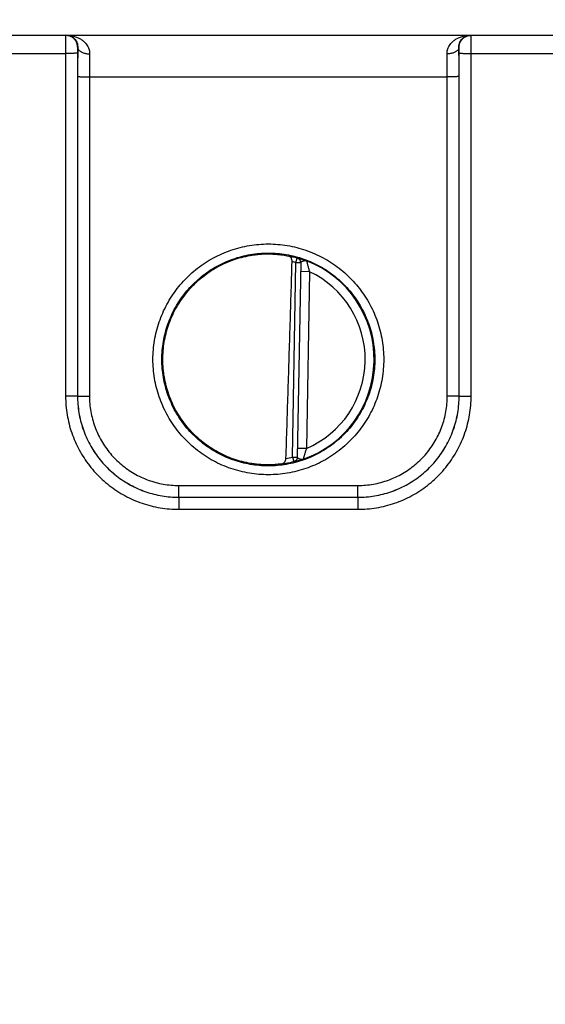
# Model space of a CAD drawing. Header units: inches. Extents: x 0 to 34, y 0 to 22.
# Tile 37 of 83: x 23 to 23.9, y 6.3 to 8. Entities that reach past the tile are written whole.
import ezdxf

# ---------------------------------------------------------------- set-up
doc = ezdxf.new("R2010")
doc.units = ezdxf.units.IN
doc.header["$LTSCALE"] = 1.87
doc.header["$MEASUREMENT"] = 0
doc.layers.get('0').update_dxf_attribs({"linetype": 'CONTINUOUS'})
doc.layers.add('DIMENSIONS', color=7, linetype='CONTINUOUS')
doc.styles.get("Standard").update_dxf_attribs({"font": 'txt', "width": 0.8})
doc.dimstyles.new('DIMSTYLE_1', dxfattribs={"dimtxt": 0.125, "dimasz": 0.18, "dimexe": 0.18, "dimexo": 0.0625, "dimgap": 0.09, "dimtad": 0, "dimtih": 1, "dimtoh": 1, "dimdec": 3, "dimzin": 4, "dimdsep": 46, "dimtxsty": 'STANDARD', "dimblk": '_FILLED', "dimblk1": '_FILLED', "dimblk2": '_FILLED', "dimcen": 0.09, "dimadec": 0, "dimazin": 0, "dimtp": 0.01, "dimtm": 0.01, "dimtfac": 1, "dimtdec": 3, "dimtofl": 0, "dimtmove": 0, "dimatfit": 3, "dimldrblk": '_FILLED', "dimfxl": 1, "dimtolj": 1, "dimtzin": 4, "dimarcsym": 0})

# ---------------------------------------------------------------- blocks, each defined once
blk = doc.blocks.new('_FILLED')
at = {"color": 0, "linetype": 'BYBLOCK'}
blk.add_solid([(0, 0), (-1, 0.1736), (-1, -0.1736)], dxfattribs=at)
blk = doc.blocks.new('*D23')
at = {"layer": 'DIMENSIONS', "color": 2, "linetype": 'CONTINUOUS'}
for p, q in [((20.9508, 6.976), (20.9508, 8.9558)), ((28.8315, 6.3265), (28.8315, 8.9558)), ((20.9508, 8.8308), (24.2245, 8.8308)), ((28.8315, 8.8308), (25.7745, 8.8308))]:
    blk.add_line(p, q, dxfattribs=at)
at = {"layer": 'DIMENSIONS', "color": 2, "linetype": 'CONTINUOUS', "xscale": 0.18, "yscale": 0.18, "zscale": 0.18, "rotation": 180}
blk.add_blockref('_FILLED', (20.9508, 8.8308), dxfattribs=at)
at = {"layer": 'DIMENSIONS', "color": 2, "linetype": 'CONTINUOUS', "xscale": 0.18, "yscale": 0.18, "zscale": 0.18}
blk.add_blockref('_FILLED', (28.8315, 8.8308), dxfattribs=at)
at = {"layer": 'DIMENSIONS', "color": 2, "linetype": 'CONTINUOUS', "width": 0.8}
for s, p in [('7.881', (24.287, 8.7683)), ('[', (24.912, 8.7683)), ('200.17', (25.012, 8.7683)), (']', (25.612, 8.7683))]:
    blk.add_text(s, height=0.125, dxfattribs=at).set_placement(p)

msp = doc.modelspace()

# ---------------------------------------------------------------- linework, layer by layer
at = {"color": 7, "linetype": 'CONTINUOUS'}
for p, q in [((20.9984, 7.953), (28.7725, 7.953)), ((22.839, 7.9227), (23.088, 7.9227)), ((23.088, 7.9227), (23.0881, 7.3474)), ((23.108, 7.9229), (23.1081, 7.3475)), ((23.1085, 7.933), (23.1082, 7.933)), ((23.7488, 7.933), (23.7485, 7.933)), ((23.7489, 7.3475), (23.749, 7.9229)), ((23.7689, 7.3474), (23.769, 7.9227)), ((23.769, 7.9227), (24.018, 7.9227)), ((23.1083, 7.8837), (23.1082, 7.3476)), ((23.1282, 7.8836), (23.1282, 7.3474)), ((23.1282, 7.8836), (23.7287, 7.8836)), ((23.7288, 7.3474), (23.7287, 7.8836)), ((23.7488, 7.3476), (23.7487, 7.8837)), ((23.4693, 7.2451), (23.4749, 7.5713)), ((23.4749, 7.5713), (23.4771, 7.5789)), ((23.4828, 7.5712), (23.4749, 7.5713)), ((23.4771, 7.5789), (23.4771, 7.5793)), ((23.4828, 7.5715), (23.4771, 7.2446)), ((23.4976, 7.5561), (23.4826, 7.5564)), ((23.4976, 7.5561), (23.4924, 7.2595)), ((23.1081, 7.3475), (23.1082, 7.3476)), ((23.7489, 7.3475), (23.7488, 7.3476)), ((23.4924, 7.2595), (23.4774, 7.2597)), ((23.4693, 7.2451), (23.4712, 7.2374)), ((23.4693, 7.2451), (23.4771, 7.2449)), ((23.4711, 7.2371), (23.4712, 7.2374)), ((23.2781, 7.1776), (23.2781, 7.1974)), ((23.2781, 7.1974), (23.5789, 7.1974)), ((23.5789, 7.1776), (23.5789, 7.1974)), ((23.2781, 7.1776), (23.2781, 7.1776)), ((23.2781, 7.1776), (23.2781, 7.1574)), ((23.2781, 7.1776), (23.5789, 7.1776)), ((23.2781, 7.1776), (23.5789, 7.1776)), ((23.5789, 7.1776), (23.5789, 7.1574)), ((23.5789, 7.1776), (23.5789, 7.1776)), ((23.2781, 7.1574), (23.5789, 7.1574))]:
    msp.add_line(p, q, dxfattribs=at)
for radius, start, end in [(0.1768, 74.0306, 78.9352), (0.1689, 74.0306, 76.3334), (0.1776, 289.2016, 68.7985), (0.1626, 293.1447, 64.8553), (0.1689, 280.096, 283.9695), (0.1768, 277.0061, 283.9694)]:
    msp.add_arc((23.4285, 7.409), radius, start, end, dxfattribs=at)
for points, knots in [([(23.0882, 7.953), (23.0881, 7.953), (23.0882, 7.9524), (23.0881, 7.9518), (23.0881, 7.9505), (23.0881, 7.9488), (23.0881, 7.9465), (23.088, 7.9439), (23.088, 7.941), (23.088, 7.9377), (23.088, 7.9342), (23.088, 7.9305), (23.088, 7.9266), (23.088, 7.924), (23.088, 7.9227)], [0, 0, 0, 0, 0.008623, 0.034252, 0.076463, 0.134529, 0.207438, 0.293936, 0.39251, 0.501421, 0.618712, 0.742318, 0.870126, 1, 1, 1, 1]), ([(23.1082, 7.933), (23.1082, 7.9339), (23.108, 7.9358), (23.1074, 7.9386), (23.1064, 7.9413), (23.1051, 7.9438), (23.1033, 7.9461), (23.1013, 7.9481), (23.099, 7.9498), (23.0965, 7.9512), (23.0938, 7.9522), (23.091, 7.9528), (23.0891, 7.953), (23.0882, 7.953)], [0, 0, 0, 0, 0.090915, 0.181829, 0.272743, 0.363656, 0.454567, 0.545477, 0.636384, 0.72729, 0.818194, 0.909097, 1, 1, 1, 1]), ([(23.0898, 7.953), (23.0921, 7.953), (23.0966, 7.9526), (23.1031, 7.9513), (23.109, 7.9491), (23.1141, 7.9463), (23.1184, 7.9431), (23.1219, 7.9396), (23.1245, 7.936), (23.1265, 7.9324), (23.1277, 7.9288), (23.1284, 7.9253), (23.1285, 7.923), (23.1285, 7.9218)], [0, 0, 0, 0, 0.124396, 0.245325, 0.359917, 0.466203, 0.563498, 0.652016, 0.732576, 0.806331, 0.874577, 0.938635, 1, 1, 1, 1]), ([(23.0898, 7.953), (23.0912, 7.953), (23.094, 7.9526), (23.0977, 7.9513), (23.1008, 7.9494), (23.1033, 7.9471), (23.1053, 7.9445), (23.1068, 7.9418), (23.1079, 7.9389), (23.1084, 7.9359), (23.1085, 7.9339), (23.1085, 7.933)], [0, 0, 0, 0, 0.140346, 0.267239, 0.384951, 0.496147, 0.602609, 0.705566, 0.80585, 0.903956, 1, 1, 1, 1]), ([(23.7285, 7.9218), (23.7284, 7.923), (23.7286, 7.9253), (23.7293, 7.9288), (23.7305, 7.9324), (23.7324, 7.936), (23.7351, 7.9396), (23.7385, 7.9431), (23.7428, 7.9463), (23.748, 7.9491), (23.7539, 7.9513), (23.7604, 7.9526), (23.7649, 7.953), (23.7672, 7.953)], [0, 0, 0, 0, 0.061366, 0.125423, 0.193669, 0.267423, 0.347984, 0.436502, 0.533797, 0.640083, 0.754675, 0.875604, 1, 1, 1, 1]), ([(23.7485, 7.933), (23.7484, 7.9339), (23.7485, 7.9359), (23.7491, 7.9389), (23.7501, 7.9418), (23.7516, 7.9445), (23.7537, 7.9471), (23.7562, 7.9494), (23.7593, 7.9513), (23.763, 7.9526), (23.7657, 7.953), (23.7672, 7.953)], [0, 0, 0, 0, 0.096045, 0.19415, 0.294435, 0.397391, 0.503854, 0.61505, 0.732762, 0.859655, 1, 1, 1, 1]), ([(23.7488, 7.933), (23.7488, 7.9339), (23.7489, 7.9358), (23.7495, 7.9386), (23.7505, 7.9413), (23.7519, 7.9438), (23.7536, 7.9461), (23.7557, 7.9481), (23.758, 7.9498), (23.7605, 7.9512), (23.7631, 7.9522), (23.7654, 7.9527), (23.7668, 7.9529), (23.7672, 7.9529)], [0, 0, 0, 0, 0.095912, 0.191824, 0.287735, 0.383646, 0.479554, 0.575461, 0.671366, 0.767268, 0.863169, 0.959069, 1, 1, 1, 1]), ([(23.769, 7.9227), (23.769, 7.924), (23.769, 7.9266), (23.769, 7.9305), (23.769, 7.9342), (23.769, 7.9377), (23.7689, 7.941), (23.7689, 7.9439), (23.7689, 7.9465), (23.7689, 7.9488), (23.7688, 7.9505), (23.7689, 7.9518), (23.7687, 7.9524), (23.7689, 7.953), (23.7688, 7.953)], [0, 0, 0, 0, 0.129874, 0.257682, 0.381288, 0.498579, 0.60749, 0.706064, 0.792562, 0.865471, 0.923537, 0.965748, 0.991377, 1, 1, 1, 1]), ([(23.108, 7.9229), (23.1079, 7.9228), (23.1076, 7.9229), (23.107, 7.9228), (23.106, 7.9228), (23.1046, 7.9228), (23.1029, 7.9228), (23.1009, 7.9227), (23.0986, 7.9227), (23.0962, 7.9227), (23.0935, 7.9227), (23.0908, 7.9227), (23.0889, 7.9227), (23.088, 7.9227)], [0, 0, 0, 0, 0.01247, 0.04456, 0.095661, 0.164761, 0.250486, 0.35113, 0.46469, 0.588906, 0.721305, 0.859251, 1, 1, 1, 1]), ([(23.1082, 7.933), (23.1081, 7.933), (23.1082, 7.9327), (23.1081, 7.9324), (23.1081, 7.9318), (23.1081, 7.931), (23.108, 7.9299), (23.108, 7.9287), (23.108, 7.9274), (23.108, 7.9259), (23.108, 7.9244), (23.108, 7.9234), (23.108, 7.9229)], [0, 0, 0, 0, 0.012406, 0.049086, 0.1095, 0.191804, 0.294163, 0.413997, 0.548158, 0.693514, 0.845745, 1, 1, 1, 1]), ([(23.1085, 7.933), (23.1085, 7.9305), (23.1084, 7.9254), (23.1084, 7.9176), (23.1083, 7.9094), (23.1083, 7.901), (23.1083, 7.8924), (23.1083, 7.8866), (23.1083, 7.8837)], [0, 0, 0, 0, 0.150978, 0.310694, 0.477358, 0.649059, 0.823896, 1, 1, 1, 1]), ([(23.1085, 7.933), (23.1085, 7.9324), (23.1087, 7.9313), (23.1094, 7.9298), (23.1104, 7.9283), (23.1118, 7.9269), (23.1135, 7.9257), (23.1155, 7.9246), (23.1178, 7.9236), (23.1203, 7.9229), (23.1229, 7.9223), (23.1257, 7.9219), (23.1276, 7.9219), (23.1285, 7.9218)], [0, 0, 0, 0, 0.063894, 0.130875, 0.203052, 0.281753, 0.367551, 0.46039, 0.559721, 0.664629, 0.773921, 0.886214, 1, 1, 1, 1]), ([(23.1285, 7.9218), (23.1285, 7.9199), (23.1284, 7.9159), (23.1284, 7.9098), (23.1283, 7.9035), (23.1283, 7.897), (23.1283, 7.8903), (23.1282, 7.8858), (23.1282, 7.8836)], [0, 0, 0, 0, 0.151626, 0.311331, 0.477614, 0.648911, 0.823589, 1, 1, 1, 1]), ([(23.7485, 7.933), (23.7484, 7.9324), (23.7483, 7.9313), (23.7476, 7.9298), (23.7466, 7.9283), (23.7452, 7.9269), (23.7434, 7.9257), (23.7414, 7.9246), (23.7392, 7.9236), (23.7367, 7.9229), (23.734, 7.9223), (23.7313, 7.9219), (23.7294, 7.9219), (23.7285, 7.9218)], [0, 0, 0, 0, 0.063895, 0.130877, 0.203056, 0.281758, 0.367557, 0.460395, 0.559727, 0.664634, 0.773925, 0.886216, 1, 1, 1, 1]), ([(23.7287, 7.8836), (23.7287, 7.8858), (23.7287, 7.8903), (23.7287, 7.897), (23.7287, 7.9035), (23.7286, 7.9098), (23.7285, 7.9159), (23.7285, 7.9199), (23.7285, 7.9218)], [0, 0, 0, 0, 0.176405, 0.351079, 0.522375, 0.688662, 0.848373, 1, 1, 1, 1]), ([(23.7487, 7.8837), (23.7487, 7.8866), (23.7487, 7.8924), (23.7487, 7.901), (23.7487, 7.9094), (23.7486, 7.9176), (23.7485, 7.9254), (23.7485, 7.9305), (23.7485, 7.933)], [0, 0, 0, 0, 0.176105, 0.350943, 0.522641, 0.689303, 0.849018, 1, 1, 1, 1]), ([(23.749, 7.9229), (23.749, 7.9234), (23.749, 7.9244), (23.749, 7.9259), (23.749, 7.9274), (23.7489, 7.9287), (23.7489, 7.9299), (23.7489, 7.931), (23.7489, 7.9318), (23.7489, 7.9324), (23.7488, 7.9327), (23.7488, 7.933), (23.7488, 7.933)], [0, 0, 0, 0, 0.154255, 0.306486, 0.451842, 0.586003, 0.705837, 0.808196, 0.8905, 0.950914, 0.987594, 1, 1, 1, 1]), ([(23.749, 7.9229), (23.7491, 7.9228), (23.7494, 7.9229), (23.75, 7.9228), (23.751, 7.9228), (23.7524, 7.9228), (23.7541, 7.9228), (23.7561, 7.9227), (23.7583, 7.9227), (23.7608, 7.9227), (23.7634, 7.9227), (23.7662, 7.9227), (23.768, 7.9227), (23.769, 7.9227)], [0, 0, 0, 0, 0.01247, 0.04456, 0.095661, 0.164761, 0.250486, 0.35113, 0.46469, 0.588906, 0.721305, 0.859251, 1, 1, 1, 1]), ([(23.1083, 7.8837), (23.1083, 7.8837), (23.1086, 7.8837), (23.1093, 7.8837), (23.1103, 7.8837), (23.1117, 7.8836), (23.1134, 7.8836), (23.1154, 7.8836), (23.1176, 7.8836), (23.1201, 7.8836), (23.1227, 7.8836), (23.1255, 7.8836), (23.1273, 7.8836), (23.1282, 7.8836)], [0, 0, 0, 0, 0.01247, 0.04456, 0.095661, 0.164761, 0.250485, 0.351129, 0.464689, 0.588905, 0.721304, 0.859251, 1, 1, 1, 1]), ([(23.7487, 7.8837), (23.7486, 7.8837), (23.7483, 7.8837), (23.7477, 7.8837), (23.7467, 7.8837), (23.7453, 7.8836), (23.7436, 7.8836), (23.7416, 7.8836), (23.7394, 7.8836), (23.7369, 7.8836), (23.7343, 7.8836), (23.7315, 7.8836), (23.7297, 7.8836), (23.7287, 7.8836)], [0, 0, 0, 0, 0.01247, 0.04456, 0.095661, 0.164761, 0.250485, 0.351129, 0.464689, 0.588905, 0.721304, 0.859251, 1, 1, 1, 1]), ([(23.4285, 7.2154), (23.4232, 7.2154), (23.4125, 7.2158), (23.3966, 7.2178), (23.3809, 7.2211), (23.3655, 7.2257), (23.3505, 7.2315), (23.3361, 7.2385), (23.3224, 7.2467), (23.3093, 7.2561), (23.2971, 7.2664), (23.2858, 7.2778), (23.2754, 7.29), (23.2661, 7.303), (23.2579, 7.3168), (23.2509, 7.3312), (23.2451, 7.3461), (23.2405, 7.3615), (23.2372, 7.3772), (23.2352, 7.3931), (23.2346, 7.4091), (23.2352, 7.4251), (23.2372, 7.441), (23.2405, 7.4567), (23.2451, 7.472), (23.2509, 7.4869), (23.2579, 7.5013), (23.2661, 7.5151), (23.2754, 7.5281), (23.2858, 7.5404), (23.2971, 7.5517), (23.3093, 7.5621), (23.3224, 7.5714), (23.3361, 7.5796), (23.3506, 7.5866), (23.3655, 7.5925), (23.3809, 7.597), (23.3966, 7.6003), (23.4125, 7.6023), (23.4232, 7.6028), (23.4285, 7.6028)], [0, 0, 0, 0, 0.026308, 0.052653, 0.078989, 0.105321, 0.131652, 0.157977, 0.184299, 0.210618, 0.236932, 0.263244, 0.289553, 0.31586, 0.342167, 0.368473, 0.394779, 0.421086, 0.447392, 0.473699, 0.500005, 0.526312, 0.552618, 0.578925, 0.605231, 0.631537, 0.657844, 0.68415, 0.710457, 0.736766, 0.763077, 0.789391, 0.815708, 0.842029, 0.868355, 0.894685, 0.921016, 0.947351, 0.973695, 1, 1, 1, 1]), ([(23.4285, 7.2302), (23.4234, 7.2302), (23.4133, 7.2307), (23.3982, 7.2326), (23.3834, 7.2358), (23.3689, 7.2402), (23.3548, 7.2459), (23.3412, 7.2527), (23.3283, 7.2607), (23.3161, 7.2697), (23.3047, 7.2798), (23.2942, 7.2907), (23.2846, 7.3025), (23.2761, 7.3151), (23.2687, 7.3284), (23.2625, 7.3422), (23.2574, 7.3565), (23.2536, 7.3712), (23.251, 7.3862), (23.2497, 7.4013), (23.2497, 7.4165), (23.251, 7.4317), (23.2536, 7.4466), (23.2574, 7.4613), (23.2625, 7.4756), (23.2687, 7.4895), (23.2761, 7.5027), (23.2846, 7.5153), (23.2942, 7.5271), (23.3047, 7.5381), (23.3161, 7.5481), (23.3283, 7.5572), (23.3412, 7.5651), (23.3548, 7.572), (23.3689, 7.5776), (23.3834, 7.5821), (23.3982, 7.5853), (23.4133, 7.5872), (23.4234, 7.5876), (23.4285, 7.5876)], [0, 0, 0, 0, 0.027026, 0.054052, 0.081079, 0.108105, 0.135132, 0.162158, 0.189185, 0.216211, 0.243238, 0.270266, 0.297293, 0.324321, 0.351348, 0.378375, 0.405403, 0.432431, 0.459458, 0.486486, 0.513514, 0.540542, 0.567569, 0.594597, 0.621624, 0.648652, 0.675679, 0.702707, 0.729734, 0.756762, 0.783789, 0.810815, 0.837842, 0.864868, 0.891895, 0.918921, 0.945948, 0.972974, 1, 1, 1, 1]), ([(23.4285, 7.6028), (23.4338, 7.6028), (23.4445, 7.6023), (23.4604, 7.6003), (23.4761, 7.597), (23.4915, 7.5925), (23.5064, 7.5866), (23.5208, 7.5796), (23.5346, 7.5714), (23.5476, 7.5621), (23.5599, 7.5517), (23.5712, 7.5404), (23.5815, 7.5281), (23.5909, 7.5151), (23.5991, 7.5013), (23.6061, 7.4869), (23.6119, 7.472), (23.6165, 7.4566), (23.6198, 7.441), (23.6217, 7.4251), (23.6224, 7.4091), (23.6217, 7.393), (23.6198, 7.3771), (23.6165, 7.3615), (23.6119, 7.3461), (23.6061, 7.3312), (23.5991, 7.3168), (23.5909, 7.303), (23.5815, 7.29), (23.5712, 7.2778), (23.5599, 7.2664), (23.5476, 7.2561), (23.5346, 7.2467), (23.5208, 7.2385), (23.5064, 7.2315), (23.4915, 7.2257), (23.4761, 7.2211), (23.4604, 7.2178), (23.4445, 7.2158), (23.4338, 7.2154), (23.4285, 7.2154)], [0, 0, 0, 0, 0.026308, 0.052653, 0.078989, 0.10532, 0.131651, 0.157977, 0.184299, 0.210617, 0.236932, 0.263243, 0.289552, 0.31586, 0.342166, 0.368472, 0.394779, 0.421085, 0.447392, 0.473698, 0.500005, 0.526311, 0.552618, 0.578924, 0.605231, 0.631537, 0.657843, 0.684149, 0.710457, 0.736765, 0.763076, 0.78939, 0.815708, 0.842029, 0.868354, 0.894685, 0.921016, 0.947351, 0.973695, 1, 1, 1, 1]), ([(23.4285, 7.5876), (23.4335, 7.5876), (23.4437, 7.5872), (23.4587, 7.5853), (23.4736, 7.5821), (23.4881, 7.5776), (23.5022, 7.572), (23.5157, 7.5651), (23.5287, 7.5572), (23.5409, 7.5481), (23.5523, 7.5381), (23.5628, 7.5271), (23.5723, 7.5153), (23.5808, 7.5027), (23.5882, 7.4895), (23.5945, 7.4756), (23.5996, 7.4613), (23.6034, 7.4466), (23.606, 7.4317), (23.6072, 7.4165), (23.6072, 7.4013), (23.606, 7.3862), (23.6034, 7.3712), (23.5996, 7.3565), (23.5945, 7.3422), (23.5882, 7.3284), (23.5808, 7.3151), (23.5723, 7.3025), (23.5628, 7.2907), (23.5523, 7.2798), (23.5409, 7.2697), (23.5287, 7.2607), (23.5157, 7.2527), (23.5022, 7.2459), (23.4881, 7.2402), (23.4736, 7.2358), (23.4587, 7.2326), (23.4437, 7.2307), (23.4335, 7.2302), (23.4285, 7.2302)], [0, 0, 0, 0, 0.027026, 0.054052, 0.081079, 0.108105, 0.135132, 0.162158, 0.189185, 0.216211, 0.243238, 0.270266, 0.297293, 0.324321, 0.351348, 0.378376, 0.405403, 0.432431, 0.459458, 0.486486, 0.513514, 0.540542, 0.567569, 0.594597, 0.621625, 0.648652, 0.675679, 0.702707, 0.729734, 0.756762, 0.783789, 0.810815, 0.837842, 0.864868, 0.891895, 0.918921, 0.945948, 0.972974, 1, 1, 1, 1]), ([(23.399, 7.2344), (23.3941, 7.2352), (23.3844, 7.2372), (23.3702, 7.2415), (23.3565, 7.2469), (23.3432, 7.2535), (23.3305, 7.2612), (23.3185, 7.2699), (23.3073, 7.2795), (23.2969, 7.2901), (23.2874, 7.3015), (23.2789, 7.3137), (23.2715, 7.3265), (23.2652, 7.3399), (23.26, 7.3538), (23.2559, 7.368), (23.2531, 7.3826), (23.2515, 7.3973), (23.2512, 7.4121), (23.252, 7.4269), (23.2542, 7.4416), (23.2575, 7.456), (23.262, 7.4701), (23.2677, 7.4838), (23.2745, 7.497), (23.2824, 7.5095), (23.2913, 7.5214), (23.3011, 7.5324), (23.3119, 7.5426), (23.3234, 7.5519), (23.3357, 7.5602), (23.3487, 7.5674), (23.3622, 7.5735), (23.3761, 7.5785), (23.3904, 7.5822), (23.4002, 7.5839), (23.4051, 7.5846)], [0, 0, 0, 0, 0.029409, 0.058818, 0.088228, 0.117638, 0.147048, 0.176459, 0.205869, 0.235281, 0.264693, 0.294106, 0.323518, 0.352932, 0.382345, 0.411759, 0.441173, 0.470587, 0.500001, 0.529415, 0.55883, 0.588244, 0.617657, 0.647071, 0.676484, 0.705896, 0.735309, 0.76472, 0.794132, 0.823542, 0.852953, 0.882363, 0.911773, 0.941182, 0.970591, 1, 1, 1, 1]), ([(23.4051, 7.5846), (23.407, 7.5849), (23.411, 7.5853), (23.4169, 7.5858), (23.4227, 7.5861), (23.4266, 7.5861), (23.4285, 7.5861)], [0, 0, 0, 0, 0.254586, 0.506316, 0.754898, 1, 1, 1, 1]), ([(23.4285, 7.5861), (23.4306, 7.5861), (23.4346, 7.586), (23.4407, 7.5856), (23.4465, 7.5851), (23.4521, 7.5843), (23.4574, 7.5835), (23.4608, 7.5828), (23.4624, 7.5824)], [0, 0, 0, 0, 0.181243, 0.358348, 0.530283, 0.695702, 0.852844, 1, 1, 1, 1]), ([(23.4581, 7.2427), (23.4593, 7.2788), (23.4616, 7.3515), (23.465, 7.4616), (23.4673, 7.5357), (23.4684, 7.5731)], [0, 0, 0, 0, 0.327475, 0.660791, 1, 1, 1, 1]), ([(23.4684, 7.5731), (23.4684, 7.5735), (23.4684, 7.5743), (23.4682, 7.5756), (23.4679, 7.5769), (23.4674, 7.5781), (23.4668, 7.5793), (23.466, 7.5804), (23.465, 7.5813), (23.4638, 7.582), (23.4629, 7.5823), (23.4624, 7.5824)], [0, 0, 0, 0, 0.102062, 0.208418, 0.318106, 0.429707, 0.542597, 0.655666, 0.769142, 0.883229, 1, 1, 1, 1]), ([(23.4828, 7.5715), (23.4828, 7.572), (23.4828, 7.5728), (23.4825, 7.5741), (23.482, 7.5753), (23.4813, 7.5764), (23.4805, 7.5774), (23.4795, 7.5782), (23.4783, 7.5788), (23.4775, 7.5791), (23.4771, 7.5793)], [0, 0, 0, 0, 0.124989, 0.249982, 0.374977, 0.499976, 0.624977, 0.749982, 0.87499, 1, 1, 1, 1]), ([(23.4771, 7.5793), (23.4771, 7.5793), (23.4775, 7.5792), (23.478, 7.5792), (23.479, 7.5789), (23.4804, 7.5785), (23.4822, 7.578), (23.4843, 7.5774), (23.4868, 7.5766), (23.4896, 7.5756), (23.4916, 7.5749), (23.4927, 7.5745)], [0, 0, 0, 0, 0.01174, 0.048078, 0.109742, 0.197033, 0.309562, 0.446555, 0.608015, 0.793054, 1, 1, 1, 1]), ([(23.4828, 7.5715), (23.4828, 7.5719), (23.4827, 7.5726), (23.4825, 7.5737), (23.482, 7.5749), (23.4813, 7.576), (23.4805, 7.577), (23.4795, 7.5778), (23.4783, 7.5785), (23.4775, 7.5788), (23.4771, 7.5789)], [0, 0, 0, 0, 0.093413, 0.222916, 0.352422, 0.481931, 0.611444, 0.740959, 0.870478, 1, 1, 1, 1]), ([(23.483, 7.5722), (23.4832, 7.5724), (23.4838, 7.5729), (23.4849, 7.5735), (23.4863, 7.5741), (23.488, 7.5745), (23.4896, 7.5748), (23.4912, 7.5749), (23.4922, 7.5747), (23.4927, 7.5745)], [0, 0, 0, 0, 0.085832, 0.211267, 0.368242, 0.53596, 0.702855, 0.858342, 1, 1, 1, 1]), ([(23.4927, 7.5745), (23.4927, 7.5744), (23.4928, 7.5742), (23.4929, 7.5738), (23.493, 7.573), (23.4933, 7.572), (23.4936, 7.5706), (23.494, 7.5689), (23.4945, 7.567), (23.4951, 7.5647), (23.4958, 7.5621), (23.4967, 7.5592), (23.4972, 7.5572), (23.4976, 7.5561)], [0, 0, 0, 0, 0.009655, 0.034587, 0.075111, 0.131675, 0.204805, 0.294991, 0.402563, 0.527681, 0.670069, 0.828356, 1, 1, 1, 1]), ([(23.1081, 7.3475), (23.108, 7.3475), (23.1077, 7.3475), (23.1071, 7.3475), (23.106, 7.3475), (23.1047, 7.3474), (23.103, 7.3474), (23.101, 7.3474), (23.0987, 7.3474), (23.0963, 7.3474), (23.0936, 7.3474), (23.0909, 7.3474), (23.089, 7.3474), (23.0881, 7.3474)], [0, 0, 0, 0, 0.01247, 0.04456, 0.09566, 0.164759, 0.250483, 0.351126, 0.464686, 0.588902, 0.721302, 0.85925, 1, 1, 1, 1]), ([(23.0881, 7.3474), (23.0881, 7.3421), (23.0885, 7.3317), (23.0905, 7.3161), (23.0937, 7.3007), (23.0982, 7.2857), (23.1039, 7.271), (23.1108, 7.2569), (23.1188, 7.2434), (23.128, 7.2306), (23.1381, 7.2186), (23.1493, 7.2075), (23.1613, 7.1973), (23.1741, 7.1881), (23.1876, 7.1801), (23.2017, 7.1732), (23.2164, 7.1675), (23.2315, 7.163), (23.2469, 7.1598), (23.2624, 7.1578), (23.2729, 7.1574), (23.2781, 7.1574)], [0, 0, 0, 0, 0.05237, 0.104959, 0.15765, 0.210336, 0.262982, 0.315628, 0.368294, 0.42096, 0.473621, 0.52628, 0.578943, 0.631615, 0.684287, 0.736943, 0.789599, 0.842302, 0.89501, 0.947615, 1, 1, 1, 1]), ([(23.1081, 7.3475), (23.1081, 7.3428), (23.1085, 7.3335), (23.1102, 7.3195), (23.1131, 7.3057), (23.1171, 7.2923), (23.1222, 7.2792), (23.1284, 7.2665), (23.1356, 7.2545), (23.1438, 7.243), (23.1529, 7.2323), (23.1628, 7.2224), (23.1735, 7.2133), (23.185, 7.2051), (23.197, 7.1979), (23.2097, 7.1917), (23.2228, 7.1866), (23.2363, 7.1826), (23.2501, 7.1797), (23.264, 7.178), (23.2734, 7.1776), (23.2781, 7.1776)], [0, 0, 0, 0, 0.052658, 0.105315, 0.157964, 0.210605, 0.263235, 0.31585, 0.36845, 0.421038, 0.473619, 0.526202, 0.578792, 0.631396, 0.684015, 0.736652, 0.789305, 0.841969, 0.894642, 0.947321, 1, 1, 1, 1]), ([(23.1082, 7.3476), (23.1082, 7.3429), (23.1086, 7.3336), (23.1103, 7.3196), (23.1132, 7.3058), (23.1172, 7.2923), (23.1223, 7.2792), (23.1285, 7.2666), (23.1357, 7.2545), (23.1439, 7.2431), (23.1529, 7.2323), (23.1629, 7.2224), (23.1736, 7.2133), (23.185, 7.2052), (23.1971, 7.198), (23.2097, 7.1918), (23.2228, 7.1867), (23.2363, 7.1826), (23.2501, 7.1797), (23.2641, 7.178), (23.2734, 7.1776), (23.2781, 7.1776)], [0, 0, 0, 0, 0.052673, 0.105343, 0.158, 0.210651, 0.263296, 0.315926, 0.368538, 0.421135, 0.473725, 0.526314, 0.578906, 0.631506, 0.684119, 0.736748, 0.789389, 0.842033, 0.894683, 0.947341, 1, 1, 1, 1]), ([(23.1082, 7.3476), (23.1082, 7.3476), (23.1086, 7.3476), (23.1092, 7.3475), (23.1102, 7.3475), (23.1116, 7.3475), (23.1133, 7.3475), (23.1153, 7.3475), (23.1175, 7.3475), (23.12, 7.3475), (23.1226, 7.3474), (23.1254, 7.3474), (23.1272, 7.3474), (23.1282, 7.3474)], [0, 0, 0, 0, 0.01247, 0.04456, 0.095661, 0.164761, 0.250485, 0.351129, 0.464689, 0.588905, 0.721304, 0.859251, 1, 1, 1, 1]), ([(23.1282, 7.3474), (23.1282, 7.3431), (23.1285, 7.3344), (23.1302, 7.3214), (23.1331, 7.3086), (23.137, 7.2961), (23.142, 7.284), (23.1481, 7.2724), (23.1551, 7.2613), (23.1631, 7.2509), (23.1719, 7.2412), (23.1816, 7.2324), (23.192, 7.2244), (23.2031, 7.2173), (23.2147, 7.2113), (23.2268, 7.2063), (23.2393, 7.2023), (23.2521, 7.1995), (23.2651, 7.1978), (23.2738, 7.1974), (23.2781, 7.1974)], [0, 0, 0, 0, 0.055241, 0.110747, 0.166381, 0.222021, 0.277621, 0.333226, 0.388845, 0.444454, 0.500054, 0.555652, 0.611256, 0.666865, 0.722458, 0.778042, 0.833667, 0.889286, 0.944777, 1, 1, 1, 1]), ([(23.5789, 7.1776), (23.5835, 7.1776), (23.5929, 7.178), (23.6069, 7.1797), (23.6206, 7.1826), (23.6341, 7.1867), (23.6472, 7.1918), (23.6599, 7.1979), (23.6719, 7.2051), (23.6834, 7.2133), (23.6941, 7.2224), (23.704, 7.2323), (23.7131, 7.2431), (23.7213, 7.2545), (23.7285, 7.2666), (23.7347, 7.2792), (23.7398, 7.2923), (23.7438, 7.3058), (23.7467, 7.3196), (23.7484, 7.3336), (23.7488, 7.3429), (23.7488, 7.3476)], [0, 0, 0, 0, 0.052657, 0.10531, 0.157953, 0.21059, 0.263223, 0.315843, 0.368447, 0.421039, 0.473626, 0.526215, 0.578809, 0.631415, 0.684036, 0.736674, 0.789327, 0.841986, 0.89465, 0.947325, 1, 1, 1, 1]), ([(23.5789, 7.1776), (23.5836, 7.1776), (23.5929, 7.178), (23.6069, 7.1797), (23.6207, 7.1826), (23.6342, 7.1866), (23.6473, 7.1917), (23.6599, 7.1979), (23.672, 7.2051), (23.6834, 7.2133), (23.6942, 7.2224), (23.7041, 7.2323), (23.7132, 7.243), (23.7213, 7.2544), (23.7285, 7.2665), (23.7347, 7.2792), (23.7398, 7.2923), (23.7439, 7.3057), (23.7468, 7.3195), (23.7485, 7.3335), (23.7489, 7.3428), (23.7489, 7.3475)], [0, 0, 0, 0, 0.052676, 0.10535, 0.158016, 0.210671, 0.263315, 0.31594, 0.368548, 0.421142, 0.473726, 0.526309, 0.578897, 0.631495, 0.684106, 0.736732, 0.789371, 0.842021, 0.894677, 0.94734, 1, 1, 1, 1]), ([(23.5789, 7.1974), (23.5832, 7.1974), (23.5919, 7.1978), (23.6048, 7.1995), (23.6176, 7.2023), (23.6301, 7.2063), (23.6423, 7.2113), (23.6539, 7.2173), (23.665, 7.2244), (23.6754, 7.2324), (23.685, 7.2412), (23.6939, 7.2509), (23.7019, 7.2613), (23.7089, 7.2724), (23.715, 7.284), (23.72, 7.2961), (23.7239, 7.3086), (23.7267, 7.3214), (23.7284, 7.3344), (23.7288, 7.3431), (23.7288, 7.3474)], [0, 0, 0, 0, 0.055221, 0.110707, 0.166322, 0.221944, 0.277529, 0.333122, 0.388731, 0.444335, 0.499933, 0.555532, 0.611142, 0.666761, 0.722366, 0.777966, 0.833608, 0.889246, 0.944757, 1, 1, 1, 1]), ([(23.5789, 7.1574), (23.5841, 7.1574), (23.5945, 7.1578), (23.6101, 7.1598), (23.6255, 7.163), (23.6406, 7.1675), (23.6553, 7.1732), (23.6694, 7.1801), (23.6829, 7.1881), (23.6957, 7.1973), (23.7077, 7.2074), (23.7188, 7.2186), (23.729, 7.2306), (23.7381, 7.2434), (23.7462, 7.2569), (23.7531, 7.271), (23.7588, 7.2857), (23.7633, 7.3007), (23.7665, 7.3161), (23.7685, 7.3317), (23.7689, 7.3421), (23.7689, 7.3474)], [0, 0, 0, 0, 0.052384, 0.104986, 0.157691, 0.21039, 0.263047, 0.315703, 0.368376, 0.421047, 0.473711, 0.52637, 0.579031, 0.631698, 0.684363, 0.737009, 0.789654, 0.842343, 0.895038, 0.947629, 1, 1, 1, 1]), ([(23.7488, 7.3476), (23.7487, 7.3476), (23.7484, 7.3476), (23.7478, 7.3475), (23.7468, 7.3475), (23.7454, 7.3475), (23.7437, 7.3475), (23.7417, 7.3475), (23.7394, 7.3475), (23.737, 7.3475), (23.7343, 7.3474), (23.7316, 7.3474), (23.7297, 7.3474), (23.7288, 7.3474)], [0, 0, 0, 0, 0.01247, 0.04456, 0.095661, 0.164761, 0.250485, 0.351129, 0.464689, 0.588905, 0.721304, 0.859251, 1, 1, 1, 1]), ([(23.7489, 7.3475), (23.749, 7.3475), (23.7493, 7.3475), (23.7499, 7.3475), (23.7509, 7.3475), (23.7523, 7.3474), (23.754, 7.3474), (23.756, 7.3474), (23.7583, 7.3474), (23.7607, 7.3474), (23.7633, 7.3474), (23.7661, 7.3474), (23.7679, 7.3474), (23.7689, 7.3474)], [0, 0, 0, 0, 0.01247, 0.04456, 0.09566, 0.164759, 0.250483, 0.351126, 0.464686, 0.588902, 0.721302, 0.85925, 1, 1, 1, 1]), ([(23.4924, 7.2595), (23.492, 7.2584), (23.4914, 7.2565), (23.4905, 7.2536), (23.4897, 7.251), (23.489, 7.2488), (23.4884, 7.2468), (23.4879, 7.2451), (23.4876, 7.2438), (23.4873, 7.2428), (23.4871, 7.242), (23.487, 7.2415), (23.4869, 7.2413), (23.4869, 7.2413)], [0, 0, 0, 0, 0.171644, 0.329931, 0.472318, 0.597434, 0.705005, 0.795191, 0.868321, 0.924886, 0.96541, 0.990342, 1, 1, 1, 1]), ([(23.45, 7.2335), (23.4506, 7.2336), (23.4518, 7.2339), (23.4534, 7.2346), (23.4547, 7.2355), (23.4558, 7.2366), (23.4567, 7.2378), (23.4573, 7.239), (23.4577, 7.2403), (23.458, 7.2415), (23.4581, 7.2423), (23.4581, 7.2427)], [0, 0, 0, 0, 0.136879, 0.265281, 0.386975, 0.502374, 0.612253, 0.716911, 0.816371, 0.910786, 1, 1, 1, 1]), ([(23.4771, 7.2446), (23.4771, 7.2441), (23.477, 7.2433), (23.4767, 7.242), (23.4762, 7.2409), (23.4754, 7.2398), (23.4745, 7.2388), (23.4735, 7.2381), (23.4724, 7.2375), (23.4716, 7.2372), (23.4711, 7.2371)], [0, 0, 0, 0, 0.124994, 0.249986, 0.37498, 0.499978, 0.624979, 0.749983, 0.87499, 1, 1, 1, 1]), ([(23.4869, 7.2413), (23.4858, 7.2409), (23.4838, 7.2403), (23.4809, 7.2394), (23.4784, 7.2387), (23.4762, 7.2381), (23.4744, 7.2377), (23.4731, 7.2374), (23.472, 7.2371), (23.4716, 7.2371), (23.4711, 7.237), (23.4711, 7.2371)], [0, 0, 0, 0, 0.206907, 0.39194, 0.55341, 0.690412, 0.802946, 0.890243, 0.951913, 0.988256, 1, 1, 1, 1]), ([(23.4771, 7.2446), (23.4771, 7.2443), (23.477, 7.2435), (23.4767, 7.2424), (23.4762, 7.2412), (23.4754, 7.2401), (23.4745, 7.2392), (23.4735, 7.2384), (23.4724, 7.2378), (23.4716, 7.2375), (23.4712, 7.2374)], [0, 0, 0, 0, 0.094158, 0.224136, 0.35399, 0.484013, 0.61436, 0.743933, 0.872203, 1, 1, 1, 1]), ([(23.4869, 7.2413), (23.4864, 7.2411), (23.4854, 7.241), (23.4838, 7.2411), (23.4821, 7.2414), (23.4805, 7.242), (23.4791, 7.2426), (23.478, 7.2432), (23.4773, 7.2439), (23.4771, 7.2444), (23.4771, 7.2446)], [0, 0, 0, 0, 0.13342, 0.281787, 0.440682, 0.598077, 0.7442, 0.861406, 0.941858, 1, 1, 1, 1]), ([(23.4285, 7.232), (23.4261, 7.232), (23.4212, 7.232), (23.4139, 7.2324), (23.4064, 7.2332), (23.4015, 7.2339), (23.399, 7.2344)], [0, 0, 0, 0, 0.242858, 0.491001, 0.743621, 1, 1, 1, 1]), ([(23.45, 7.2335), (23.4484, 7.2333), (23.4449, 7.2329), (23.4396, 7.2324), (23.4341, 7.2321), (23.4304, 7.232), (23.4285, 7.232)], [0, 0, 0, 0, 0.235192, 0.481509, 0.737064, 1, 1, 1, 1])]:
    msp.add_open_spline(points, degree=3, knots=knots, dxfattribs=at)
for points in [[(23.7672, 7.9529), (23.7677, 7.9529), (23.7683, 7.953), (23.7688, 7.953)], [(23.4828, 7.5715), (23.4828, 7.5718), (23.4829, 7.572), (23.483, 7.5722)], [(23.4828, 7.5712), (23.4828, 7.5713), (23.4828, 7.5714), (23.4828, 7.5715)], [(23.4771, 7.2449), (23.4771, 7.2448), (23.4771, 7.2447), (23.4771, 7.2446)]]:
    msp.add_open_spline(points, degree=3, dxfattribs=at)

# ---------------------------------------------------------------- dimensions: what is measured, and where the dimension line sits
at = {"layer": 'DIMENSIONS', "color": 2, "linetype": 'CONTINUOUS'}
dim = msp.add_linear_dim(base=(28.8315, 8.8308), p1=(20.9508, 6.976), p2=(28.8315, 6.3265), dimstyle='DIMSTYLE_1', dxfattribs=at)
dim.commit()
dim.dimension.update_dxf_attribs({"geometry": '*D23', "text_midpoint": (24.9995, 8.8308), "dimtype": 160})

doc.saveas('drawing.dxf')
